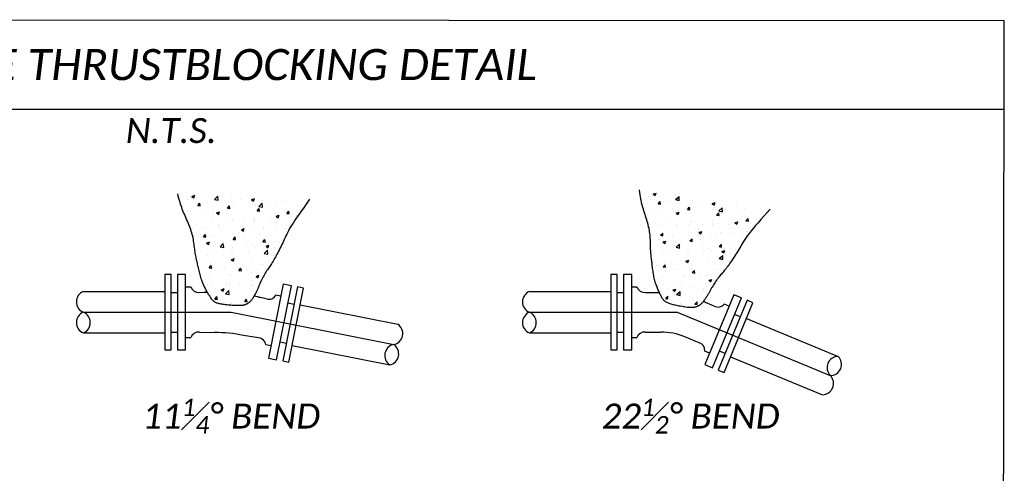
# Model space of a CAD drawing. Header units: feet. Extents: x 100 to 230, y 0 to 21.
# Tile 11 of 31: x 106.79 to 112.32, y 9.58 to 12.13. Entities that reach past the tile are written whole.
import ezdxf
from ezdxf.enums import TextEntityAlignment as Align

# ---------------------------------------------------------------- set-up
doc = ezdxf.new("R2010")
doc.units = ezdxf.units.FT
doc.header["$MEASUREMENT"] = 0
doc.layers.add('G-ANNO-DETL', color=3, linetype='Continuous', lineweight=25)
for name, color, linetype in [('PF_P_Text', 7, 'Continuous'), ('SC_Shading1', 253, 'Continuous'), ('SH_Text', 7, 'Continuous')]:
    doc.layers.add(name, color=color, linetype=linetype)
doc.styles.add('Slanted-Normal', font='calibrii.ttf', dxfattribs={"height": 0.14})

# ---------------------------------------------------------------- blocks, each defined once
blk = doc.blocks.new('*X829')
at = {"color": 0}
for p, q in [((3.9145, 10.0495), (3.9145, 10.0495)), ((3.9362, 10.0579), (3.9362, 10.0579)), ((3.9399, 10.0689), (3.9574, 10.0756)), ((3.9399, 10.0689), (3.9524, 10.0605)), ((3.9524, 10.0605), (3.9574, 10.0756)), ((3.9648, 10.0603), (3.9648, 10.0603)), ((4.0724, 10.0703), (4.0724, 10.0703)), ((4.0767, 10.049), (4.0962, 10.0693)), ((4.0767, 10.049), (4.0989, 10.0455)), ((4.0989, 10.0455), (4.0962, 10.0693)), ((4.0983, 10.0547), (4.0983, 10.0547)), ((4.179, 10.0555), (4.179, 10.0555)), ((4.2317, 10.049), (4.2317, 10.049)), ((4.2992, 10.0489), (4.3167, 10.0556)), ((4.2992, 10.0489), (4.3116, 10.0405)), ((4.3116, 10.0405), (4.3167, 10.0556)), ((4.4475, 10.0457), (4.4475, 10.0457)), ((3.8875, 10.0055), (3.8875, 10.0055)), ((3.9749, 10.013), (3.9869, 10.0273)), ((3.9749, 10.013), (3.9898, 10.0117)), ((3.9898, 10.0117), (3.9869, 10.0273)), ((4.0333, 10.0305), (4.0333, 10.0305)), ((4.063, 9.9934), (4.063, 9.9934)), ((4.1542, 9.9973), (4.1662, 10.0117)), ((4.1542, 9.9973), (4.1691, 9.996)), ((4.1639, 9.9924), (4.1639, 9.9924)), ((4.1691, 9.996), (4.1663, 10.0117)), ((4.1914, 10.011), (4.1914, 10.011)), ((4.3177, 10.027), (4.3177, 10.027)), ((4.3217, 10.0131), (4.3217, 10.0131)), ((4.3335, 9.9816), (4.3456, 9.996)), ((4.3435, 10.0076), (4.363, 10.0279)), ((4.3435, 10.0076), (4.3657, 10.0041)), ((4.3485, 9.9803), (4.3456, 9.996)), ((4.3658, 10.0041), (4.363, 10.0279)), ((4.3652, 10.0434), (4.3652, 10.0434)), ((4.3843, 10.0214), (4.3843, 10.0214)), ((4.479, 10.0338), (4.479, 10.0338)), ((4.4987, 10.0378), (4.4987, 10.0378)), ((4.6321, 10.0321), (4.6321, 10.0321)), ((3.9161, 9.9326), (3.9161, 9.9326)), ((3.9332, 9.9746), (3.9332, 9.9746)), ((4.0066, 9.9716), (4.0066, 9.9716)), ((4.0496, 9.9269), (4.0496, 9.9269)), ((4.0692, 9.9799), (4.0692, 9.9799)), ((4.0892, 9.9683), (4.1067, 9.975)), ((4.0892, 9.9683), (4.1016, 9.9599)), ((4.1016, 9.9599), (4.1067, 9.975)), ((4.1883, 9.9278), (4.1883, 9.9278)), ((4.3145, 9.9314), (4.3145, 9.9314)), ((4.3146, 9.9438), (4.3146, 9.9438)), ((4.3335, 9.9816), (4.3485, 9.9803)), ((4.4132, 9.9352), (4.4132, 9.9352)), ((4.4445, 9.9625), (4.4445, 9.9625)), ((4.4484, 9.9482), (4.4659, 9.955)), ((4.4484, 9.9482), (4.4609, 9.9399)), ((4.4603, 9.9564), (4.4603, 9.9564)), ((4.4609, 9.9399), (4.4659, 9.955)), ((4.5128, 9.9659), (4.5249, 9.9803)), ((4.5128, 9.9659), (4.5278, 9.9646)), ((4.5278, 9.9646), (4.5249, 9.9803)), ((4.5711, 9.956), (4.5711, 9.956)), ((4.5728, 9.9801), (4.5728, 9.9801)), ((3.9301, 9.8914), (3.9301, 9.8914)), ((3.9408, 9.873), (3.9408, 9.873)), ((3.9689, 9.899), (3.9689, 9.899)), ((4.0034, 9.8813), (4.0034, 9.8813)), ((4.0229, 9.8813), (4.0229, 9.8813)), ((4.06, 9.9102), (4.06, 9.9102)), ((4.0981, 9.8938), (4.0981, 9.8938)), ((4.1023, 9.8934), (4.1023, 9.8934)), ((4.1687, 9.9064), (4.1687, 9.9064)), ((4.1831, 9.9213), (4.1831, 9.9213)), ((4.2358, 9.8877), (4.2358, 9.8877)), ((4.2384, 9.8676), (4.2559, 9.8743)), ((4.2384, 9.8676), (4.2508, 9.8592)), ((4.2508, 9.8592), (4.2559, 9.8743)), ((4.256, 9.9145), (4.256, 9.9145)), ((4.3165, 9.9157), (4.3165, 9.9157)), ((4.3186, 9.9228), (4.3186, 9.9228)), ((4.3692, 9.8821), (4.3692, 9.8821)), ((4.3744, 9.8765), (4.3744, 9.8765)), ((4.4414, 9.8793), (4.4414, 9.8793)), ((4.45, 9.91), (4.45, 9.91)), ((4.5027, 9.8764), (4.5027, 9.8764)), ((4.5202, 9.9015), (4.5202, 9.9015)), ((4.0096, 9.8249), (4.0216, 9.8393)), ((4.0096, 9.8249), (4.0245, 9.8236)), ((4.0245, 9.8236), (4.0216, 9.8393)), ((4.0569, 9.8269), (4.0569, 9.8269)), ((4.0828, 9.8265), (4.0828, 9.8265)), ((4.1853, 9.8445), (4.1853, 9.8445)), ((4.1889, 9.8092), (4.2009, 9.8236)), ((4.1889, 9.8092), (4.2038, 9.8079)), ((4.1902, 9.8159), (4.1902, 9.8159)), ((4.2038, 9.8079), (4.2009, 9.8236)), ((4.2286, 9.8515), (4.2286, 9.8515)), ((4.2528, 9.8242), (4.2528, 9.8242)), ((4.3116, 9.8605), (4.3116, 9.8605)), ((4.3475, 9.8366), (4.3475, 9.8366)), ((4.3682, 9.7936), (4.3802, 9.8079)), ((4.3831, 9.7922), (4.3803, 9.8079)), ((4.5054, 9.8574), (4.5054, 9.8574)), ((3.9999, 9.7999), (3.9999, 9.7999)), ((4.0283, 9.787), (4.0458, 9.7937)), ((4.0283, 9.787), (4.0408, 9.7786)), ((4.0323, 9.7951), (4.0323, 9.7951)), ((4.0408, 9.7786), (4.0458, 9.7937)), ((4.1098, 9.7641), (4.1293, 9.7843)), ((4.1098, 9.7641), (4.1321, 9.7606)), ((4.1321, 9.7606), (4.1293, 9.7843)), ((4.1333, 9.7942), (4.1333, 9.7942)), ((4.1823, 9.7613), (4.1823, 9.7613)), ((4.2668, 9.7886), (4.2668, 9.7886)), ((4.3085, 9.7773), (4.3085, 9.7773)), ((4.3241, 9.764), (4.3241, 9.764)), ((4.3682, 9.7936), (4.3831, 9.7923)), ((4.3876, 9.767), (4.4051, 9.7737)), ((4.3876, 9.767), (4.4, 9.7586)), ((4.4, 9.7586), (4.4051, 9.7737)), ((4.4002, 9.7829), (4.4002, 9.7829)), ((4.4384, 9.7961), (4.4384, 9.7961)), ((4.4396, 9.7588), (4.4396, 9.7588)), ((4.4699, 9.789), (4.4699, 9.789)), ((3.9666, 9.6965), (3.9666, 9.6965)), ((4.0325, 9.7139), (4.0325, 9.7139)), ((4.0539, 9.7437), (4.0539, 9.7437)), ((4.1244, 9.7173), (4.1244, 9.7173)), ((4.1775, 9.6863), (4.1951, 9.693)), ((4.1783, 9.739), (4.1783, 9.739)), ((4.187, 9.7256), (4.187, 9.7256)), ((4.19, 9.6779), (4.1951, 9.693)), ((4.2817, 9.738), (4.2817, 9.738)), ((4.3055, 9.6941), (4.3055, 9.6941)), ((4.3767, 9.7227), (4.3961, 9.743)), ((4.3767, 9.7227), (4.3989, 9.7192)), ((4.3989, 9.7192), (4.3961, 9.743)), ((4.4353, 9.7128), (4.4353, 9.7128)), ((4.0039, 9.6385), (4.0039, 9.6385)), ((4.0443, 9.6369), (4.0563, 9.6513)), ((4.0443, 9.6369), (4.0592, 9.6356)), ((4.0509, 9.6605), (4.0509, 9.6605)), ((4.0592, 9.6356), (4.0563, 9.6512)), ((4.0846, 9.6665), (4.0846, 9.6665)), ((4.1373, 9.6329), (4.1373, 9.6329)), ((4.1775, 9.6863), (4.19, 9.6779)), ((4.1792, 9.6781), (4.1792, 9.6781)), ((4.2159, 9.6394), (4.2159, 9.6394)), ((4.2181, 9.6608), (4.2181, 9.6608)), ((4.2236, 9.6212), (4.2356, 9.6356)), ((4.2385, 9.6199), (4.2356, 9.6356)), ((4.3515, 9.6552), (4.3515, 9.6552)), ((4.3738, 9.6602), (4.3738, 9.6602)), ((4.0478, 9.5773), (4.0478, 9.5773)), ((4.0587, 9.6187), (4.0587, 9.6187)), ((4.1213, 9.627), (4.1213, 9.627)), ((4.168, 9.5898), (4.168, 9.5898)), ((4.1762, 9.5949), (4.1762, 9.5949)), ((4.2236, 9.6212), (4.2385, 9.6199)), ((4.2708, 9.6273), (4.2708, 9.6273)), ((4.3025, 9.6109), (4.3025, 9.6109)), ((4.3138, 9.6148), (4.3138, 9.6148)), ((4.3268, 9.5857), (4.3443, 9.5924)), ((4.3268, 9.5857), (4.3392, 9.5773)), ((4.3392, 9.5773), (4.3443, 9.5924)), ((4.0222, 9.5648), (4.0222, 9.5648)), ((4.0349, 9.5394), (4.0349, 9.5394)), ((4.0555, 9.5284), (4.0555, 9.5284)), ((4.0821, 9.5099), (4.0821, 9.5099)), ((4.1167, 9.505), (4.1342, 9.5118)), ((4.1292, 9.4966), (4.1342, 9.5118)), ((4.1502, 9.5408), (4.1502, 9.5408)), ((4.1684, 9.5338), (4.1684, 9.5338)), ((4.1731, 9.5116), (4.1731, 9.5116)), ((4.2279, 9.5349), (4.2279, 9.5349)), ((4.2994, 9.5277), (4.2994, 9.5277)), ((4.3018, 9.5281), (4.3018, 9.5281)), ((4.3081, 9.5616), (4.3081, 9.5616)), ((4.0448, 9.494), (4.0448, 9.494)), ((4.0789, 9.4488), (4.091, 9.4632)), ((4.0939, 9.4475), (4.091, 9.4632)), ((4.1167, 9.505), (4.1292, 9.4967)), ((4.143, 9.4791), (4.1625, 9.4994)), ((4.143, 9.4791), (4.1652, 9.4757)), ((4.1652, 9.4757), (4.1625, 9.4994)), ((4.2423, 9.463), (4.2423, 9.463)), ((4.3049, 9.4713), (4.3049, 9.4713)), ((4.0789, 9.4488), (4.0939, 9.4475)), ((4.0844, 9.4422), (4.0844, 9.4422)), ((4.1701, 9.4284), (4.1701, 9.4284)), ((4.1776, 9.4224), (4.1776, 9.4224)), ((4.2583, 9.4332), (4.2703, 9.4475)), ((4.2583, 9.4332), (4.2732, 9.4318)), ((4.2732, 9.4318), (4.2703, 9.4475)), ((4.2964, 9.4444), (4.2964, 9.4444))]:
    blk.add_line(p, q, dxfattribs=at)

msp = doc.modelspace()

# ---------------------------------------------------------------- linework, layer by layer
at = {"layer": 'G-ANNO-DETL'}
for p, q in [((108.1864, 10.229), (108.232, 10.22)), ((108.2663, 10.2132), (108.3005, 10.2063))]:
    msp.add_line(p, q, dxfattribs=at)
msp.add_arc((107.8837, 9.542), 1.0591, 92.2471, 93.1039, dxfattribs=at)
at = {"layer": 'SH_Text'}
for p, q in [((102.9587, 11.6283), (112.3197, 11.6283)), ((107.6045, 10.6993), (107.6045, 10.2749)), ((107.6394, 10.6993), (107.6045, 10.6993)), ((107.6394, 10.2749), (107.6394, 10.6993)), ((107.6743, 10.6993), (107.6743, 10.2749)), ((107.7208, 10.6993), (107.6743, 10.6993)), ((107.7208, 10.2749), (107.7208, 10.6993)), ((110.1102, 10.6993), (110.1102, 10.2749)), ((110.1451, 10.6993), (110.1102, 10.6993)), ((110.1451, 10.2749), (110.1451, 10.6993)), ((110.18, 10.6993), (110.18, 10.2749)), ((110.2265, 10.6993), (110.18, 10.6993)), ((110.2265, 10.2749), (110.2265, 10.6993)), ((107.7208, 10.6295), (107.75, 10.6295)), ((108.2692, 10.6453), (108.1864, 10.229)), ((108.232, 10.22), (108.3148, 10.6362)), ((108.3491, 10.6294), (108.2663, 10.2132)), ((108.3148, 10.6362), (108.2692, 10.6453)), ((108.3005, 10.2063), (108.3833, 10.6226)), ((108.3833, 10.6226), (108.3491, 10.6294)), ((110.2265, 10.6295), (110.2557, 10.6295)), ((107.1461, 10.6034), (107.6045, 10.6034)), ((107.6394, 10.5988), (107.6743, 10.5988)), ((107.7978, 10.5988), (107.8423, 10.6)), ((108.1741, 10.5617), (108.1049, 10.5774)), ((108.2556, 10.5768), (108.2269, 10.5825)), ((109.6518, 10.6034), (110.1102, 10.6034)), ((110.1451, 10.5988), (110.18, 10.5988)), ((110.3035, 10.5988), (110.3815, 10.5988)), ((110.8002, 10.5852), (110.6377, 10.1931)), ((110.6807, 10.1753), (110.8432, 10.5674)), ((110.8432, 10.5674), (110.8002, 10.5852)), ((108.3295, 10.5308), (108.2952, 10.5376)), ((108.3646, 10.5286), (108.9123, 10.4196)), ((110.6906, 10.5218), (110.6289, 10.5474)), ((110.8754, 10.554), (110.713, 10.1619)), ((110.7452, 10.1486), (110.9076, 10.5407)), ((110.7734, 10.5207), (110.7465, 10.5319)), ((110.9076, 10.5407), (110.8754, 10.554)), ((110.8369, 10.4612), (110.8047, 10.4745)), ((110.871, 10.4521), (111.3869, 10.2384)), ((107.1461, 10.3708), (107.6045, 10.3708)), ((107.6394, 10.3754), (107.6743, 10.3754)), ((107.7208, 10.3447), (107.75, 10.3447)), ((107.7978, 10.3754), (107.8837, 10.3731)), ((108.1305, 10.3426), (108.0458, 10.3571)), ((109.6518, 10.3708), (110.1102, 10.3708)), ((110.1451, 10.3754), (110.18, 10.3754)), ((110.2265, 10.3447), (110.2557, 10.3447)), ((110.3035, 10.3754), (110.3894, 10.3754)), ((110.6051, 10.3154), (110.5258, 10.3483)), ((108.2, 10.2975), (108.1714, 10.3032)), ((108.2859, 10.3117), (108.2517, 10.3185)), ((108.3192, 10.3004), (108.8669, 10.1914)), ((107.6045, 10.2749), (107.6394, 10.2749)), ((107.6743, 10.2749), (107.7208, 10.2749)), ((110.1102, 10.2749), (110.1451, 10.2749)), ((110.18, 10.2749), (110.2265, 10.2749)), ((110.6645, 10.2576), (110.6375, 10.2688)), ((110.7514, 10.2548), (110.7192, 10.2682)), ((110.7819, 10.2371), (111.2978, 10.0234)), ((110.6377, 10.1931), (110.6807, 10.1753)), ((110.713, 10.1619), (110.7452, 10.1486))]:
    msp.add_line(p, q, dxfattribs=at)
msp.add_lwpolyline([(102.9587, 12.1317), (102.9445, 0.2534), (112.3055, 0.2466), (112.3197, 12.1249)], close=True, dxfattribs=at)
for points in [[(111.0036, 11.0674), (110.9853, 11.0465), (110.9679, 11.0267), (110.9515, 11.008), (110.9362, 10.9904), (110.922, 10.9738), (110.9089, 10.9583), (110.8971, 10.9438), (110.8865, 10.9304), (110.8772, 10.918), (110.869, 10.9064), (110.8618, 10.8957), (110.8553, 10.8856), (110.8494, 10.876), (110.8439, 10.8667), (110.8387, 10.8577), (110.8334, 10.8487), (110.8281, 10.8397), (110.8226, 10.8307), (110.8171, 10.8217), (110.8115, 10.8128), (110.8059, 10.804), (110.8002, 10.7954), (110.7947, 10.7869), (110.7892, 10.7787), (110.7837, 10.7707), (110.7784, 10.763), (110.7732, 10.7556), (110.7681, 10.7485), (110.7631, 10.7417), (110.7582, 10.7352), (110.7534, 10.729), (110.7486, 10.7231), (110.744, 10.7175), (110.7395, 10.7122), (110.735, 10.7069), (110.7306, 10.7017), (110.7261, 10.6965), (110.7216, 10.6911), (110.7171, 10.6855), (110.7124, 10.6796), (110.7077, 10.6732), (110.7029, 10.6666), (110.6982, 10.6599), (110.6936, 10.6531), (110.6892, 10.6465), (110.6852, 10.6402), (110.6815, 10.6343), (110.6782, 10.6289), (110.6755, 10.6242), (110.6732, 10.6201), (110.6713, 10.6165), (110.6697, 10.6133), (110.6683, 10.6103), (110.667, 10.6076), (110.6657, 10.6049), (110.6643, 10.6022), (110.6627, 10.5994), (110.6611, 10.5965), (110.6592, 10.5934), (110.6572, 10.5902), (110.6551, 10.5868), (110.6528, 10.5832), (110.6504, 10.5794), (110.6479, 10.5754), (110.6453, 10.5713), (110.6425, 10.567), (110.6397, 10.5626), (110.6367, 10.5583), (110.6338, 10.554), (110.6308, 10.5499), (110.6278, 10.546), (110.6248, 10.5423), (110.6219, 10.5391), (110.619, 10.5361), (110.6161, 10.5334), (110.6132, 10.5311), (110.6103, 10.5289), (110.6075, 10.5269), (110.6047, 10.5251), (110.6019, 10.5235), (110.5992, 10.5219), (110.5964, 10.5205), (110.5936, 10.5192), (110.5908, 10.518), (110.5879, 10.5169), (110.5849, 10.5159), (110.5819, 10.5151), (110.5787, 10.5144), (110.5754, 10.5138), (110.5718, 10.5133), (110.5681, 10.513), (110.5641, 10.5128), (110.5597, 10.5128), (110.5549, 10.5129), (110.5497, 10.5133), (110.5439, 10.5138), (110.5377, 10.5145), (110.531, 10.5154), (110.5239, 10.5165), (110.5166, 10.5177), (110.5091, 10.5189), (110.5016, 10.5203), (110.4941, 10.5217), (110.4867, 10.5232), (110.4796, 10.5247), (110.4728, 10.5262), (110.4662, 10.5277), (110.4599, 10.5293), (110.4539, 10.5308), (110.4482, 10.5324), (110.4429, 10.534), (110.4378, 10.5357), (110.4331, 10.5374), (110.4287, 10.5392), (110.4246, 10.5411), (110.4207, 10.5431), (110.4171, 10.5453), (110.4137, 10.5478), (110.4105, 10.5505), (110.4075, 10.5535), (110.4046, 10.5569), (110.4018, 10.5606), (110.3991, 10.5645), (110.3966, 10.5687), (110.3941, 10.573), (110.3917, 10.5775), (110.3894, 10.5822), (110.3871, 10.5868), (110.3848, 10.5916), (110.3826, 10.5963), (110.3804, 10.6012), (110.3782, 10.6061), (110.376, 10.6111), (110.3739, 10.6163), (110.3717, 10.6216), (110.3695, 10.6271), (110.3673, 10.6327), (110.3652, 10.6386), (110.363, 10.6447), (110.3609, 10.651), (110.3589, 10.6575), (110.3569, 10.6643), (110.355, 10.6713), (110.3533, 10.6785), (110.3517, 10.6861), (110.3502, 10.6938), (110.3488, 10.7017), (110.3476, 10.7096), (110.3464, 10.7175), (110.3453, 10.7254), (110.3443, 10.7332), (110.3433, 10.7408), (110.3424, 10.7482), (110.3415, 10.7553), (110.3406, 10.7623), (110.3398, 10.7692), (110.339, 10.776), (110.3383, 10.7828), (110.3375, 10.7896), (110.3368, 10.7964), (110.3361, 10.8034), (110.3354, 10.8104), (110.3347, 10.8176), (110.3341, 10.825), (110.3335, 10.8326), (110.333, 10.8404), (110.3326, 10.8484), (110.3323, 10.8566), (110.332, 10.8651), (110.3318, 10.8739), (110.3316, 10.8829), (110.3314, 10.892), (110.331, 10.9013), (110.3305, 10.9107), (110.3297, 10.9202), (110.3287, 10.9297), (110.3274, 10.9392), (110.3257, 10.9487), (110.3238, 10.9583), (110.3217, 10.9679), (110.3193, 10.9775), (110.3167, 10.9872), (110.3139, 10.997), (110.311, 11.0068), (110.3079, 11.0167), (110.3047, 11.0266), (110.3015, 11.0366), (110.2983, 11.0466), (110.2951, 11.0565), (110.292, 11.0663), (110.2891, 11.076), (110.2864, 11.0856), (110.2839, 11.0951), (110.2816, 11.1046), (110.2795, 11.1143), (110.2775, 11.1246), (110.2756, 11.1355), (110.2737, 11.1473), (110.2717, 11.1601), (110.2698, 11.1743)], [(108.4171, 11.1225), (108.4011, 11.0998), (108.3858, 11.0783), (108.3715, 11.058), (108.3581, 11.0389), (108.3457, 11.0209), (108.3343, 11.0041), (108.324, 10.9885), (108.3149, 10.974), (108.3069, 10.9607), (108.3, 10.9484), (108.2939, 10.937), (108.2885, 10.9262), (108.2837, 10.9161), (108.2792, 10.9063), (108.2749, 10.8967), (108.2706, 10.8873), (108.2663, 10.8778), (108.2618, 10.8682), (108.2572, 10.8587), (108.2525, 10.8493), (108.2479, 10.84), (108.2432, 10.8308), (108.2385, 10.8218), (108.2339, 10.813), (108.2293, 10.8045), (108.2248, 10.7963), (108.2204, 10.7884), (108.2161, 10.7808), (108.2118, 10.7735), (108.2076, 10.7666), (108.2034, 10.7599), (108.1994, 10.7535), (108.1954, 10.7475), (108.1914, 10.7417), (108.1875, 10.736), (108.1836, 10.7304), (108.1797, 10.7247), (108.1758, 10.7189), (108.1719, 10.7128), (108.1679, 10.7064), (108.1638, 10.6997), (108.1598, 10.6926), (108.1558, 10.6854), (108.1519, 10.6782), (108.1482, 10.6712), (108.1448, 10.6644), (108.1418, 10.6582), (108.1391, 10.6525), (108.1369, 10.6476), (108.1351, 10.6432), (108.1336, 10.6395), (108.1323, 10.6361), (108.1312, 10.633), (108.1301, 10.6301), (108.1291, 10.6273), (108.128, 10.6245), (108.1268, 10.6216), (108.1254, 10.6185), (108.1239, 10.6152), (108.1223, 10.6118), (108.1205, 10.6082), (108.1186, 10.6044), (108.1166, 10.6004), (108.1145, 10.5962), (108.1123, 10.5918), (108.11, 10.5872), (108.1077, 10.5826), (108.1052, 10.578), (108.1027, 10.5734), (108.1002, 10.569), (108.0976, 10.5648), (108.095, 10.5609), (108.0924, 10.5573), (108.0898, 10.5541), (108.0872, 10.5511), (108.0846, 10.5484), (108.082, 10.546), (108.0794, 10.5437), (108.0768, 10.5417), (108.0742, 10.5397), (108.0716, 10.5379), (108.069, 10.5362), (108.0664, 10.5346), (108.0637, 10.5331), (108.0609, 10.5317), (108.0581, 10.5304), (108.0551, 10.5293), (108.052, 10.5282), (108.0488, 10.5273), (108.0454, 10.5265), (108.0417, 10.5257), (108.0377, 10.5251), (108.0333, 10.5247), (108.0285, 10.5243), (108.0233, 10.5241), (108.0175, 10.5241), (108.0112, 10.5241), (108.0045, 10.5243), (107.9973, 10.5246), (107.9899, 10.525), (107.9824, 10.5256), (107.9747, 10.5261), (107.9671, 10.5268), (107.9597, 10.5275), (107.9525, 10.5282), (107.9455, 10.529), (107.9388, 10.5298), (107.9324, 10.5307), (107.9263, 10.5316), (107.9204, 10.5326), (107.9149, 10.5337), (107.9097, 10.5348), (107.9048, 10.536), (107.9003, 10.5373), (107.896, 10.5387), (107.892, 10.5404), (107.8881, 10.5422), (107.8845, 10.5443), (107.881, 10.5467), (107.8777, 10.5494), (107.8744, 10.5524), (107.8713, 10.5558), (107.8682, 10.5594), (107.8653, 10.5633), (107.8623, 10.5674), (107.8595, 10.5716), (107.8567, 10.576), (107.8539, 10.5804), (107.8512, 10.5848), (107.8485, 10.5894), (107.8458, 10.5939), (107.8431, 10.5986), (107.8404, 10.6034), (107.8377, 10.6083), (107.835, 10.6133), (107.8323, 10.6186), (107.8295, 10.624), (107.8268, 10.6296), (107.824, 10.6354), (107.8212, 10.6414), (107.8185, 10.6477), (107.8159, 10.6542), (107.8133, 10.661), (107.8108, 10.6681), (107.8084, 10.6754), (107.8061, 10.6829), (107.8039, 10.6906), (107.8019, 10.6984), (107.7999, 10.7061), (107.798, 10.7139), (107.7961, 10.7215), (107.7944, 10.729), (107.7927, 10.7362), (107.7911, 10.7432), (107.7895, 10.7501), (107.788, 10.7568), (107.7865, 10.7635), (107.785, 10.7702), (107.7836, 10.7769), (107.7821, 10.7836), (107.7807, 10.7904), (107.7792, 10.7974), (107.7778, 10.8045), (107.7765, 10.8117), (107.7751, 10.8192), (107.7738, 10.8269), (107.7726, 10.8348), (107.7714, 10.843), (107.7702, 10.8514), (107.7691, 10.8601), (107.768, 10.869), (107.7668, 10.8781), (107.7655, 10.8873), (107.7639, 10.8966), (107.7622, 10.9059), (107.7602, 10.9153), (107.7579, 10.9246), (107.7553, 10.9339), (107.7524, 10.9432), (107.7492, 10.9525), (107.7459, 10.9619), (107.7423, 10.9713), (107.7385, 10.9807), (107.7345, 10.9901), (107.7304, 10.9997), (107.7262, 11.0092), (107.722, 11.0188), (107.7178, 11.0284), (107.7136, 11.0379), (107.7095, 11.0473), (107.7056, 11.0567), (107.7019, 11.066), (107.6985, 11.0751), (107.6952, 11.0843), (107.6921, 11.0938), (107.689, 11.1038), (107.6859, 11.1144), (107.6828, 11.1259), (107.6796, 11.1386), (107.6761, 11.1525)]]:
    msp.add_lwpolyline(points, dxfattribs=at)
at = {"layer": 'SH_Text', "flags": 128}
for points in [[(107.1461, 10.4871), (107.9768, 10.4871), (108.8896, 10.3055)], [(109.6518, 10.4871), (110.4825, 10.4871), (111.3423, 10.1309)]]:
    msp.add_lwpolyline(points, dxfattribs=at)
at = {"layer": 'SH_Text'}
for centre, radius, start, end in [((107.7932, 10.6441), 0.0456, 198.7409, 275.7915), ((110.2989, 10.6441), 0.0456, 198.7409, 275.7915), ((107.1702, 10.5453), 0.063, 112.5, 247.5), ((107.8837, 9.542), 1.0591, 75.6461, 77.9342), ((108.1875, 10.6053), 0.0456, 252.9585, 330.0091), ((109.6759, 10.5453), 0.063, 112.5, 247.5), ((110.7122, 10.5619), 0.0456, 241.7085, 318.7591), ((107.1702, 10.4289), 0.063, 112.5, 247.5), ((107.122, 10.4289), 0.063, 292.5, 67.5), ((109.6759, 10.4289), 0.063, 112.5, 247.5), ((109.6277, 10.4289), 0.063, 292.5, 67.5), ((108.8773, 10.3673), 0.063, 281.25, 56.25), ((107.7932, 10.33), 0.0456, 84.2085, 161.2591), ((107.8837, 9.542), 0.8311, 78.75, 90), ((110.2989, 10.33), 0.0456, 84.2085, 161.2591), ((110.3894, 10.019), 0.3565, 67.5, 90), ((108.1262, 10.2973), 0.0456, 7.4909, 84.5415), ((108.9019, 10.2438), 0.063, 101.25, 236.25), ((108.8546, 10.2532), 0.063, 281.25, 56.25), ((110.592, 10.2718), 0.0456, 356.2409, 73.2915), ((111.3869, 10.1755), 0.063, 90, 225), ((111.3423, 10.1939), 0.063, 270, 45), ((111.2978, 10.0864), 0.063, 270, 45)]:
    msp.add_arc(centre, radius, start, end, dxfattribs=at)

# ---------------------------------------------------------------- block references
at = {"layer": 'SC_Shading1', "xscale": 0.9307031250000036, "yscale": 0.9307031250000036, "zscale": 0.9307031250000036}
msp.add_blockref('*X829', (104.0891, 1.7674), dxfattribs=at)
at = {"layer": 'SC_Shading1', "xscale": 0.9307031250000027, "yscale": 0.9307031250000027, "zscale": 0.9307031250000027, "rotation": 354.0261146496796}
msp.add_blockref('*X829', (105.7255, 2.2135), dxfattribs=at)

# ---------------------------------------------------------------- texts
at = {"layer": 'PF_P_Text', "style": 'Slanted-Normal'}
msp.add_text('N.T.S.', height=0.14, dxfattribs=at).set_placement((107.6392, 11.5083), align=Align.MIDDLE_CENTER)
at = {"layer": 'PF_P_Text', "attachment_point": 5, "style": 'Slanted-Normal'}
for s, insert, char_height, width in [('CONCRETE THRUSTBLOCKING DETAIL', (107.6392, 11.8783), 0.175, 6.1875), ('\\A1;11{\\H0.7x;\\S1#4;\\H1.42857x;%%D BEND}', (107.9768, 9.9033), 0.14, 1.584325), ('\\A1;22{\\H0.7x;\\S1#2;}%%D BEND', (110.5578, 9.9033), 0.14, 1.486483)]:
    msp.add_mtext(s, dxfattribs=dict(at, insert=insert, char_height=char_height, width=width))

doc.saveas('drawing.dxf')
